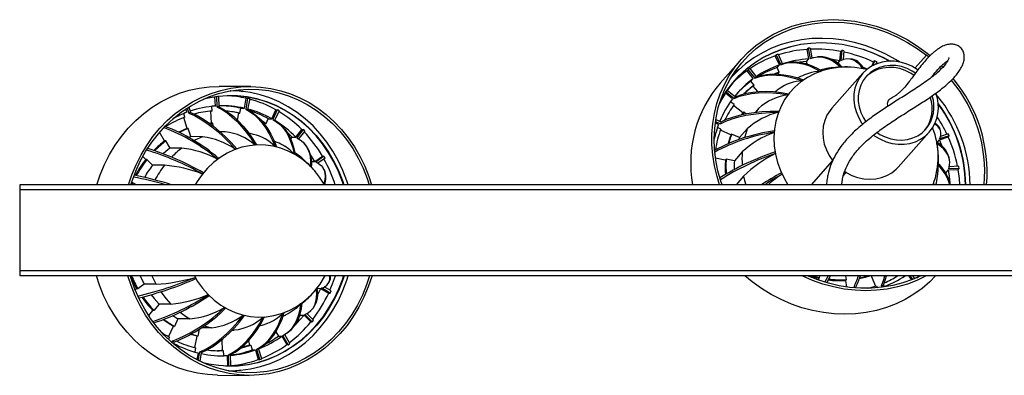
# Model space of a CAD drawing. Header units: millimetres. Extents: x 468 to 995, y 371 to 572.
# Tile 4 of 12: x 596 to 673, y 517 to 545. Entities that reach past the tile are written whole.
import ezdxf

# ---------------------------------------------------------------- set-up
doc = ezdxf.new("R2010")
doc.units = ezdxf.units.MM

msp = doc.modelspace()

# ---------------------------------------------------------------- linework, layer by layer
at = {"color": 7, "linetype": 'Continuous', "lineweight": 25}
for p, q in [((657.704, 542.779), (657.782, 542.866)), ((657.846, 542.03), (657.704, 542.779)), ((657.782, 542.866), (657.936, 542.05)), ((657.956, 542.876), (658.088, 542.107)), ((660.295, 541.879), (660.352, 542.616)), ((660.352, 542.616), (660.429, 542.704)), ((660.429, 542.704), (660.368, 541.901)), ((660.606, 542.669), (660.54, 541.977)), ((652.514, 541.987), (650.863, 540.124)), ((655.185, 542.26), (655.263, 542.347)), ((655.516, 541.55), (655.185, 542.26)), ((655.263, 542.347), (655.623, 541.574)), ((655.423, 542.403), (655.769, 541.626)), ((657.663, 541.822), (657.846, 542.03)), ((657.699, 541.627), (657.663, 541.822)), ((658.699, 542.201), (658.516, 542.19)), ((660.123, 541.685), (660.295, 541.879)), ((661.291, 542.005), (661.128, 542.037)), ((662.835, 541.482), (662.948, 541.784)), ((663.026, 541.872), (662.892, 541.512)), ((662.948, 541.784), (663.026, 541.872)), ((663.192, 541.793), (663.124, 541.621)), ((663.216, 541.657), (663.151, 541.689)), ((667.108, 542.326), (666.211, 541.312)), ((667.302, 542.155), (667.108, 542.326)), ((652.967, 541.096), (653.044, 541.183)), ((653.464, 540.473), (652.967, 541.096)), ((653.044, 541.183), (653.585, 540.505)), ((653.179, 541.279), (653.71, 540.593)), ((655.332, 541.343), (655.516, 541.55)), ((655.498, 540.988), (655.332, 541.343)), ((655.434, 540.916), (655.498, 540.988)), ((655.474, 540.829), (655.434, 540.916)), ((655.886, 541.667), (655.696, 541.601)), ((660.357, 541.375), (660.134, 541.373)), ((662.445, 541.221), (662.086, 541.367)), ((668.149, 541.389), (668.283, 541.254)), ((668.299, 541.49), (668.403, 541.385)), ((653.28, 540.266), (653.464, 540.473)), ((653.529, 539.954), (653.28, 540.266)), ((662.097, 540.891), (659.651, 538.13)), ((613.866, 539.846), (611.376, 539.862)), ((651.323, 539.417), (651.963, 538.916)), ((651.415, 539.554), (652.056, 539.036)), ((653.465, 539.883), (653.529, 539.954)), ((653.812, 539.448), (653.465, 539.883)), ((611.071, 538.311), (611.031, 539.035)), ((611.147, 539.051), (611.191, 538.239)), ((611.311, 539.071), (611.343, 538.248)), ((613.351, 538.134), (613.493, 538.919)), ((613.61, 538.918), (613.455, 538.064)), ((613.493, 538.919), (613.61, 538.918)), ((613.771, 538.879), (613.604, 538.029)), ((651.829, 538.872), (651.259, 539.319)), ((651.961, 538.419), (651.666, 538.649)), ((668.006, 539.073), (667.88, 539.228)), ((608.826, 537.816), (608.746, 538.085)), ((608.844, 538.149), (608.963, 537.748)), ((608.985, 538.239), (609.107, 537.801)), ((610.771, 536.967), (610.72, 537.906)), ((610.816, 537.913), (610.795, 538.287)), ((613.004, 537.744), (613.075, 538.136)), ((613.075, 538.136), (613.351, 538.134)), ((615.513, 537.299), (615.83, 538.015)), ((615.946, 538.014), (615.601, 537.234)), ((616.094, 537.93), (615.737, 537.159)), ((615.83, 538.015), (615.946, 538.014)), ((652.643, 537.762), (651.903, 538.342)), ((652.716, 537.827), (652.575, 537.634)), ((652.707, 537.834), (652.643, 537.762)), ((652.881, 537.698), (652.707, 537.834)), ((653.867, 538.113), (653.599, 537.81)), ((653.867, 538.113), (653.657, 537.817)), ((608.833, 536.54), (608.576, 537.406)), ((608.662, 537.439), (608.579, 537.718)), ((612.809, 537.198), (612.908, 537.745)), ((612.908, 537.745), (613.004, 537.744)), ((615.078, 536.942), (615.236, 537.3)), ((615.236, 537.3), (615.513, 537.299)), ((615.845, 537.097), (615.67, 537.197)), ((650.485, 537.09), (650.866, 536.915)), ((650.51, 537.255), (650.921, 537.059)), ((608.929, 536.539), (608.833, 536.54)), ((609.122, 535.89), (608.929, 536.539)), ((610.867, 536.955), (610.63, 536.934)), ((610.867, 536.967), (610.771, 536.967)), ((610.879, 536.746), (610.867, 536.967)), ((611.841, 536.277), (611.436, 536.279)), ((611.841, 536.277), (611.479, 536.241)), ((614.943, 536.856), (614.982, 536.943)), ((614.982, 536.943), (615.078, 536.942)), ((617.408, 535.861), (617.879, 536.461)), ((617.995, 536.46), (617.483, 535.806)), ((618.118, 536.335), (617.625, 535.729)), ((617.879, 536.461), (617.995, 536.46)), ((650.724, 536.857), (650.469, 536.974)), ((650.9, 536.485), (650.635, 536.607)), ((651.689, 536.022), (650.869, 536.399)), ((652.99, 536.513), (652.369, 535.812)), ((664.891, 533.488), (667.337, 536.249)), ((668.197, 536.461), (668.131, 536.607)), ((607.059, 535.562), (606.663, 536.235)), ((607.155, 535.562), (607.059, 535.562)), ((607.49, 534.991), (607.155, 535.562)), ((609.122, 535.89), (608.971, 535.831)), ((610.059, 535.884), (609.122, 535.89)), ((617.009, 535.706), (617.131, 535.862)), ((617.131, 535.862), (617.408, 535.861)), ((651.753, 536.094), (651.689, 536.022)), ((652.369, 535.812), (651.753, 536.094)), ((652.369, 535.812), (652.314, 535.659)), ((667.947, 535.435), (668.131, 535.642)), ((668.131, 535.642), (668.822, 535.873)), ((668.339, 535.139), (668.131, 535.642)), ((668.9, 535.96), (668.146, 535.708)), ((668.824, 536.126), (668.217, 535.91)), ((668.822, 535.873), (668.9, 535.96)), ((608.427, 534.985), (607.49, 534.991)), ((618.099, 535.332), (617.97, 535.462)), ((652.593, 534.693), (651.971, 533.991)), ((667.943, 535.336), (667.945, 535.322)), ((605.569, 534.101), (605.343, 534.325)), ((605.665, 534.1), (605.569, 534.101)), ((606.12, 533.647), (605.665, 534.1)), ((618.648, 533.92), (618.908, 533.918)), ((618.908, 533.918), (619.5, 534.361)), ((619.616, 534.36), (618.971, 533.878)), ((619.706, 534.204), (619.142, 533.798)), ((619.5, 534.361), (619.616, 534.36)), ((651.257, 534.043), (650.49, 534.188)), ((651.321, 534.115), (651.257, 534.043)), ((651.971, 533.991), (651.321, 534.115)), ((658.048, 532.098), (659.739, 534.007)), ((668.923, 534.062), (668.892, 534.234)), ((607.057, 533.641), (606.12, 533.647)), ((618.568, 533.54), (618.42, 533.707)), ((619.657, 533.252), (619.574, 533.396)), ((668.674, 533.056), (668.857, 533.264)), ((668.857, 533.264), (669.608, 533.302)), ((669.685, 533.389), (668.867, 533.347)), ((669.654, 533.564), (668.91, 533.513)), ((669.608, 533.302), (669.685, 533.389)), ((652.702, 532.777), (652.101, 532.098)), ((660.573, 532.837), (660.787, 533.079)), ((668.604, 533.053), (668.674, 533.056)), ((668.701, 532.89), (668.674, 533.056)), ((895.643, 532.098), (595.643, 532.098)), ((595.643, 532.098), (595.643, 531.698)), ((895.643, 531.698), (595.643, 531.698)), ((595.643, 531.698), (595.643, 525.298)), ((604.408, 532.098), (604.476, 532.255)), ((604.464, 532.255), (604.455, 532.26)), ((604.56, 532.254), (604.464, 532.255)), ((604.569, 532.249), (604.504, 532.098)), ((604.84, 532.098), (604.56, 532.254)), ((619.75, 532.098), (619.701, 532.233)), ((667.74, 532.098), (667.673, 532.205)), ((895.643, 525.298), (595.643, 525.298)), ((595.643, 525.298), (595.643, 524.898)), ((895.643, 524.898), (595.643, 524.898)), ((658.602, 524.688), (658.589, 524.558)), ((658.665, 524.76), (658.602, 524.688)), ((658.679, 524.898), (658.665, 524.76)), ((660.73, 524.898), (660.782, 524.594)), ((662.742, 524.898), (663.099, 524.098)), ((665.347, 524.898), (665.375, 524.862)), ((665.69, 524.898), (665.935, 524.582)), ((666.045, 524.626), (665.835, 524.898)), ((666.202, 524.69), (666.037, 524.898)), ((666.342, 524.751), (666.557, 524.898)), ((666.588, 524.898), (666.439, 524.795)), ((604.852, 523.875), (604.746, 523.798)), ((604.948, 523.874), (604.852, 523.875)), ((605.461, 524.243), (604.948, 523.874)), ((606.398, 524.237), (605.461, 524.243)), ((619.017, 523.854), (619.008, 523.843)), ((619.094, 523.916), (619.371, 523.914)), ((619.13, 523.426), (619.371, 523.914)), ((619.371, 523.914), (620, 523.545)), ((620.117, 523.545), (619.431, 523.946)), ((620.192, 523.711), (619.63, 524.026)), ((620.031, 524.403), (620.097, 524.549)), ((660.782, 524.594), (660.718, 524.522)), ((660.718, 524.522), (660.804, 524.021)), ((663.183, 524.125), (663.257, 523.959)), ((663.63, 524), (663.574, 524.126)), ((663.793, 524.022), (663.722, 524.177)), ((620, 523.545), (620.117, 523.545)), ((606.628, 522.678), (606.217, 522.172)), ((607.565, 522.672), (606.628, 522.678)), ((618.704, 522.277), (618.813, 522.414)), ((606.121, 522.173), (605.801, 521.778)), ((606.217, 522.172), (606.121, 522.173)), ((608.114, 521.507), (607.834, 520.898)), ((609.051, 521.501), (608.114, 521.507)), ((617.675, 521.674), (617.782, 521.803)), ((617.734, 521.853), (617.782, 521.803)), ((617.782, 521.803), (618.059, 521.801)), ((618.059, 521.801), (618.582, 521.262)), ((618.699, 521.261), (618.129, 521.849)), ((618.809, 521.4), (618.282, 521.925)), ((607.738, 520.899), (607.369, 520.101)), ((607.834, 520.898), (607.738, 520.899)), ((610.757, 520.804), (609.977, 520.809)), ((618.582, 521.262), (618.699, 521.261)), ((607.445, 520.056), (607.369, 519.892)), ((609.592, 520.141), (609.414, 519.237)), ((609.688, 520.14), (609.592, 520.141)), ((609.796, 520.686), (609.688, 520.14)), ((615.84, 520.482), (616.031, 520.144)), ((616.031, 520.144), (616.307, 520.143)), ((616.307, 520.143), (616.688, 519.469)), ((616.805, 519.468), (616.39, 520.202)), ((616.944, 519.569), (616.528, 520.277)), ((616.694, 520.385), (616.85, 520.499)), ((607.645, 519.637), (607.703, 519.762)), ((607.769, 519.529), (607.838, 519.685)), ((609.506, 519.214), (609.442, 518.892)), ((611.563, 519.84), (611.595, 519.002)), ((613.665, 519.76), (613.756, 519.434)), ((613.756, 519.434), (613.852, 519.434)), ((613.852, 519.434), (613.958, 519.053)), ((614.722, 518.345), (614.477, 519.171)), ((616.688, 519.469), (616.805, 519.468)), ((609.706, 518.821), (609.6, 518.286)), ((609.706, 518.231), (609.836, 518.89)), ((609.858, 518.156), (609.984, 518.855)), ((611.595, 519.002), (611.691, 519.002)), ((611.691, 519.002), (611.707, 518.602)), ((611.707, 518.602), (611.983, 518.6)), ((611.983, 518.6), (612.014, 517.801)), ((612.131, 517.8), (612.097, 518.671)), ((612.296, 517.81), (612.249, 518.68)), ((613.958, 519.053), (614.235, 519.051)), ((614.235, 519.051), (614.448, 518.288)), ((614.565, 518.287), (614.332, 519.118)), ((611.862, 517.795), (612.014, 517.801)), ((612.014, 517.801), (612.131, 517.8)), ((614.448, 518.288), (614.565, 518.287)), ((611.233, 517.062), (613.723, 517.047)), ((613.085, 517.446), (612.479, 517.343))]:
    msp.add_line(p, q, dxfattribs=at)
at = {"color": 7, "linetype": 'Continuous', "lineweight": 25, "flags": 128}
for points in [[(651.001, 532.098), (650.91, 532.371), (650.677, 533.204), (650.512, 534.046), (650.414, 534.89), (650.384, 535.731), (650.424, 536.564), (650.532, 537.383), (650.707, 538.182), (650.95, 538.958), (651.257, 539.704), (651.628, 540.417), (652.059, 541.091), (652.548, 541.722), (653.092, 542.305), (653.688, 542.838), (654.331, 543.317), (655.017, 543.739), (655.742, 544.1), (656.501, 544.399), (657.289, 544.634), (658.102, 544.803), (658.934, 544.905), (659.779, 544.94), (660.633, 544.907), (661.489, 544.806), (662.343, 544.638), (663.188, 544.405), (664.019, 544.107), (664.831, 543.747), (665.619, 543.327), (666.377, 542.849), (667.101, 542.317)], [(652.514, 541.987), (653.067, 542.558), (653.669, 543.079), (654.316, 543.546), (655.005, 543.957), (655.731, 544.31), (656.49, 544.601), (657.276, 544.83), (658.087, 544.994), (658.915, 545.094), (659.757, 545.128), (660.606, 545.095), (661.458, 544.997), (662.308, 544.834), (663.15, 544.607), (663.979, 544.317), (664.79, 543.966), (665.578, 543.556), (666.338, 543.09), (667.065, 542.57), (667.405, 542.3)], [(664.205, 541.853), (663.704, 542.117), (662.92, 542.471), (662.117, 542.764), (661.299, 542.993), (660.474, 543.158), (659.645, 543.257), (658.819, 543.29), (658, 543.256), (657.196, 543.155), (656.41, 542.989), (655.648, 542.758), (654.915, 542.464), (654.217, 542.109), (653.557, 541.696), (652.94, 541.226), (652.37, 540.703), (651.851, 540.131), (651.387, 539.513), (650.98, 538.854), (650.803, 538.517)], [(650.834, 538.618), (650.969, 538.871), (651.377, 539.531), (651.842, 540.15), (652.362, 540.724), (652.933, 541.247), (653.551, 541.718), (654.212, 542.133), (654.912, 542.489), (655.646, 542.783), (656.409, 543.014), (657.197, 543.181), (658.003, 543.281), (658.822, 543.315), (659.65, 543.283), (660.48, 543.183), (661.308, 543.018), (662.127, 542.788), (662.932, 542.495), (663.717, 542.14), (664.257, 541.854)], [(664.988, 541.79), (664.677, 541.982), (663.903, 542.408), (663.103, 542.775), (662.283, 543.08), (661.449, 543.322), (660.605, 543.499), (659.758, 543.609), (658.913, 543.652), (658.075, 543.629), (657.249, 543.538), (656.442, 543.38), (655.658, 543.157), (654.902, 542.87), (654.18, 542.521), (653.495, 542.112), (652.853, 541.646), (652.258, 541.125), (651.712, 540.554), (651.7, 540.54)], [(650.808, 532.098), (650.605, 532.745), (650.405, 533.58), (650.271, 534.419), (650.203, 535.259), (650.201, 536.093), (650.267, 536.917), (650.399, 537.726), (650.597, 538.514), (650.859, 539.278), (651.184, 540.011), (651.57, 540.71), (652.014, 541.37), (652.514, 541.987)], [(655.623, 541.574), (655.966, 541.68), (656.325, 541.737), (656.7, 541.745), (657.088, 541.703), (657.489, 541.611), (657.901, 541.471), (658.322, 541.282), (658.751, 541.045)], [(655.886, 541.667), (656.11, 541.73), (656.465, 541.785), (656.835, 541.791), (657.219, 541.748), (657.613, 541.654), (658.018, 541.511), (658.432, 541.32), (658.853, 541.08)], [(657.663, 541.822), (657.143, 541.772), (657.101, 541.766)], [(657.936, 542.05), (658.23, 542.146), (658.529, 542.191), (658.831, 542.183), (659.136, 542.124), (659.442, 542.013), (659.748, 541.851), (660.053, 541.638), (660.357, 541.375)], [(660.295, 541.879), (659.698, 541.974), (659.666, 541.978)], [(660.368, 541.901), (660.61, 542), (660.845, 542.049), (661.071, 542.046), (661.288, 541.992), (661.494, 541.887), (661.689, 541.732), (661.873, 541.526), (662.044, 541.272)], [(666.439, 541.162), (666.382, 541.202), (665.955, 541.455), (665.502, 541.649), (665.033, 541.781), (664.557, 541.847), (664.085, 541.847), (663.626, 541.779), (663.189, 541.647), (662.783, 541.452), (662.417, 541.198), (662.097, 540.891), (661.83, 540.537), (661.623, 540.142), (661.478, 539.716), (661.399, 539.266), (661.388, 538.802), (661.445, 538.333), (661.568, 537.869), (661.755, 537.42), (662.003, 536.993), (662.09, 536.868)], [(651.905, 540.864), (652.163, 541.075), (652.386, 541.246)], [(662.409, 541.192), (662.127, 541.255), (661.461, 541.356), (660.796, 541.39), (660.139, 541.356), (659.497, 541.255), (658.877, 541.088), (658.285, 540.856), (657.729, 540.562), (657.212, 540.209), (656.742, 539.801), (656.323, 539.343), (655.96, 538.838), (655.656, 538.293), (655.414, 537.713), (655.238, 537.104), (655.129, 536.473), (655.087, 535.827), (655.115, 535.172), (655.211, 534.515), (655.374, 533.863), (655.603, 533.224), (655.895, 532.603), (656.188, 532.098)], [(655.498, 540.988), (655.295, 540.913), (655.123, 540.844)], [(655.224, 540.842), (655.238, 540.848), (655.44, 540.923)], [(666.246, 540.907), (665.995, 541.067), (665.578, 541.272), (665.142, 541.417), (664.696, 541.499), (664.25, 541.515), (663.815, 541.465), (663.401, 541.351), (663.015, 541.175), (662.668, 540.94), (662.366, 540.652), (662.117, 540.318), (661.926, 539.945), (661.797, 539.541), (661.734, 539.116), (661.737, 538.678), (661.807, 538.238), (661.942, 537.805), (662.138, 537.389), (662.345, 537.065)], [(666.121, 540.737), (665.854, 540.908), (665.437, 541.114), (665.001, 541.259), (664.555, 541.34), (664.11, 541.356), (663.675, 541.307), (663.26, 541.192), (662.875, 541.016), (662.527, 540.781), (662.298, 540.571)], [(653.585, 540.505), (653.971, 540.634), (654.384, 540.719), (654.823, 540.76), (655.285, 540.756), (655.769, 540.709), (656.274, 540.617), (656.797, 540.482), (657.337, 540.303)], [(653.71, 540.593), (654.093, 540.72), (654.503, 540.803), (654.937, 540.841), (655.395, 540.835), (655.874, 540.783), (656.373, 540.688), (656.89, 540.548), (657.424, 540.364)], [(601.722, 532.098), (601.986, 532.883), (602.324, 533.694), (602.717, 534.473), (603.163, 535.214), (603.659, 535.914), (604.202, 536.568), (604.79, 537.172), (605.417, 537.722), (606.08, 538.215), (606.776, 538.648), (607.5, 539.018), (608.247, 539.324), (609.013, 539.562), (609.793, 539.731), (610.582, 539.832), (611.376, 539.862)], [(604.216, 532.098), (604.476, 532.868), (604.814, 533.679), (605.207, 534.457), (605.653, 535.199), (606.149, 535.898), (606.692, 536.552), (607.279, 537.156), (607.907, 537.706), (608.57, 538.2), (609.266, 538.633), (609.99, 539.003), (610.737, 539.308), (611.503, 539.546), (612.283, 539.716), (613.072, 539.816), (613.866, 539.846)], [(604.404, 532.098), (604.477, 532.328), (604.785, 533.158), (605.15, 533.958), (605.571, 534.723), (606.046, 535.447), (606.57, 536.125), (607.141, 536.755), (607.755, 537.331), (608.407, 537.849), (609.095, 538.307), (609.812, 538.701), (610.556, 539.029), (611.32, 539.289), (612.1, 539.48), (612.892, 539.598), (613.688, 539.645), (614.486, 539.62), (615.279, 539.523), (616.063, 539.354), (616.832, 539.116), (617.581, 538.808), (618.306, 538.433), (619.002, 537.994), (619.665, 537.494), (620.289, 536.935), (620.872, 536.321), (621.409, 535.657), (621.896, 534.946), (622.332, 534.194), (622.713, 533.404), (623.036, 532.582), (623.195, 532.098)], [(621.526, 532.098), (621.43, 532.394), (621.12, 533.212), (620.753, 534), (620.331, 534.751), (619.856, 535.461), (619.332, 536.126), (618.762, 536.741), (618.15, 537.303), (617.5, 537.807), (616.816, 538.25), (616.103, 538.63), (615.364, 538.944), (614.606, 539.19), (613.832, 539.366), (613.048, 539.472), (612.259, 539.506), (612.24, 539.506)], [(612.619, 539.566), (612.948, 539.511), (613.223, 539.455)], [(613.866, 539.846), (614.66, 539.806), (615.448, 539.696), (616.226, 539.516), (616.989, 539.269), (617.732, 538.954), (618.451, 538.575), (619.141, 538.133), (619.798, 537.632), (620.418, 537.073), (620.998, 536.462), (621.533, 535.801), (622.02, 535.095), (622.457, 534.348), (622.84, 533.565), (623.167, 532.75), (623.382, 532.098)], [(651.963, 538.916), (652.383, 539.078), (652.839, 539.205), (653.328, 539.296), (653.849, 539.35), (654.4, 539.368), (654.979, 539.348), (655.583, 539.292), (656.211, 539.2)], [(652.056, 539.036), (652.474, 539.196), (652.927, 539.32), (653.414, 539.407), (653.931, 539.456), (654.478, 539.469), (655.053, 539.444), (655.653, 539.382), (656.276, 539.283)], [(621.159, 532.098), (621.081, 532.332), (620.772, 533.129), (620.407, 533.896), (619.987, 534.626), (619.516, 535.315), (618.997, 535.958), (618.433, 536.552), (617.827, 537.091), (617.185, 537.573), (616.51, 537.995), (615.806, 538.353), (615.079, 538.645), (614.333, 538.869), (613.573, 539.024), (612.805, 539.109), (612.032, 539.123), (611.261, 539.066), (610.497, 538.938), (610.127, 538.85)], [(610.224, 538.892), (610.503, 538.957), (611.269, 539.085), (612.041, 539.143), (612.815, 539.129), (613.585, 539.044), (614.346, 538.889), (615.093, 538.664), (615.822, 538.371), (616.527, 538.013), (617.203, 537.59), (617.847, 537.107), (618.453, 536.567), (619.019, 535.972), (619.539, 535.328), (620.011, 534.637), (620.431, 533.906), (620.797, 533.138), (621.106, 532.339), (621.187, 532.098)], [(609.107, 537.801), (609.551, 537.601), (610.001, 537.353), (610.456, 537.058), (610.916, 536.717), (611.377, 536.332), (611.838, 535.904), (612.299, 535.434), (612.756, 534.924)], [(611.191, 538.239), (611.59, 538.03), (611.986, 537.77), (612.376, 537.462), (612.76, 537.105), (613.136, 536.702), (613.502, 536.254), (613.858, 535.762), (614.202, 535.228)], [(611.343, 538.248), (611.739, 538.039), (612.13, 537.779), (612.516, 537.47), (612.894, 537.113), (613.264, 536.71), (613.623, 536.261), (613.971, 535.769), (614.307, 535.235)], [(613.455, 538.064), (613.807, 537.858), (614.143, 537.603), (614.462, 537.3), (614.764, 536.95), (615.047, 536.554), (615.31, 536.114), (615.552, 535.631), (615.773, 535.107)], [(613.604, 538.029), (613.952, 537.824), (614.284, 537.57), (614.599, 537.268), (614.895, 536.919), (615.172, 536.524), (615.429, 536.086), (615.664, 535.604), (615.876, 535.082)], [(650.866, 536.915), (651.309, 537.12), (651.794, 537.3), (652.317, 537.453), (652.878, 537.58), (653.474, 537.679), (654.103, 537.751), (654.762, 537.795), (655.45, 537.812)], [(650.921, 537.059), (651.363, 537.261), (651.846, 537.436), (652.368, 537.585), (652.927, 537.707), (653.52, 537.8), (654.147, 537.866), (654.803, 537.903), (655.488, 537.911)], [(652.56, 537.631), (652.705, 537.823), (652.711, 537.831)], [(659.651, 538.13), (659.509, 537.956), (659.27, 537.577), (659.093, 537.161), (658.982, 536.717), (658.939, 536.254), (658.965, 535.782), (659.06, 535.31), (659.221, 534.849), (659.446, 534.408), (659.729, 533.995)], [(608.963, 537.748), (609.409, 537.549), (609.863, 537.302), (610.323, 537.009), (610.788, 536.67), (611.255, 536.287), (611.723, 535.862), (612.191, 535.394), (612.656, 534.887)], [(615.078, 536.942), (614.888, 537.045), (614.723, 537.13)], [(614.788, 537.053), (614.801, 537.046), (614.991, 536.943)], [(615.601, 537.234), (615.907, 537.046), (616.187, 536.813), (616.439, 536.536), (616.663, 536.216), (616.858, 535.854), (617.023, 535.451), (617.158, 535.01), (617.263, 534.531)], [(615.844, 537.097), (616.039, 536.97), (616.315, 536.739), (616.564, 536.465), (616.783, 536.147), (616.972, 535.789), (617.131, 535.39), (617.26, 534.952), (617.356, 534.477)], [(608.932, 536.529), (608.609, 536.397), (608.241, 536.224)], [(610.617, 536.943), (610.857, 536.961), (610.867, 536.962)], [(617.131, 535.862), (616.751, 536.22), (616.719, 536.248)], [(652.99, 536.513), (652.788, 535.87), (652.771, 535.805)], [(662.952, 536.009), (663.051, 535.939), (663.479, 535.686), (663.932, 535.491), (664.401, 535.36), (664.876, 535.293), (665.348, 535.294), (665.807, 535.361), (666.244, 535.493), (666.65, 535.688), (667.017, 535.942), (667.337, 536.249)], [(663.215, 536.215), (663.439, 536.074), (663.856, 535.868), (664.292, 535.723), (664.738, 535.641), (665.183, 535.625), (665.618, 535.675), (666.033, 535.789), (666.418, 535.966), (666.766, 536.201), (667.067, 536.488)], [(607.16, 535.552), (606.809, 535.273), (606.282, 534.786)], [(610.059, 535.884), (609.442, 535.613), (609.382, 535.583)], [(617.483, 535.806), (617.749, 535.648), (617.979, 535.453), (618.172, 535.221), (618.328, 534.952), (618.446, 534.649), (618.526, 534.312), (618.566, 533.942), (618.568, 533.54)], [(651.763, 536.089), (651.649, 535.759), (651.538, 535.368)], [(607.49, 534.991), (607.353, 534.886), (606.952, 534.545)], [(619.659, 532.102), (619.644, 532.129), (619.281, 532.697), (618.869, 533.219), (618.411, 533.692), (617.912, 534.108), (617.378, 534.465), (616.814, 534.757), (616.226, 534.983), (615.621, 535.139), (615.004, 535.224), (614.383, 535.238), (613.764, 535.179), (613.153, 535.049), (612.558, 534.849), (611.984, 534.581), (611.437, 534.248), (610.923, 533.853), (610.448, 533.401), (610.017, 532.897), (609.634, 532.345), (609.486, 532.098)], [(668.867, 533.347), (668.93, 533.628), (668.941, 533.901), (668.901, 534.166), (668.81, 534.422), (668.668, 534.668), (668.476, 534.902), (668.234, 535.125), (667.943, 535.336)], [(618.908, 533.918), (618.585, 534.431), (618.568, 534.457)], [(651.331, 534.113), (651.31, 533.664), (651.33, 532.948)], [(651.971, 533.991), (651.96, 533.819), (651.952, 533.293)], [(618.971, 533.878), (619.206, 533.761), (619.397, 533.616), (619.544, 533.444), (619.646, 533.246), (619.703, 533.021), (619.714, 532.772), (619.68, 532.498), (619.601, 532.202)], [(660.777, 533.067), (661.22, 532.836), (661.686, 532.666), (662.163, 532.561), (662.643, 532.524), (663.114, 532.555), (663.569, 532.654), (663.996, 532.817), (664.388, 533.043), (664.736, 533.327), (664.891, 533.488)], [(668.977, 532.209), (668.928, 532.77), (668.857, 533.264)], [(669.741, 532.098), (669.704, 532.592), (669.608, 533.302)], [(652.702, 532.777), (652.777, 532.428), (652.863, 532.098)], [(611.233, 517.062), (610.439, 517.102), (609.651, 517.213), (608.873, 517.392), (608.11, 517.64), (607.367, 517.954), (606.648, 518.334), (605.958, 518.775), (605.301, 519.277), (604.68, 519.835), (604.101, 520.446), (603.566, 521.107), (603.079, 521.813), (602.642, 522.56), (602.259, 523.343), (601.931, 524.158), (601.691, 524.898)], [(623.403, 524.898), (623.393, 524.863), (623.112, 524.025), (622.775, 523.214), (622.382, 522.436), (621.936, 521.694), (621.44, 520.994), (620.896, 520.34), (620.309, 519.737), (619.682, 519.186), (619.018, 518.693), (618.323, 518.26), (617.599, 517.89), (616.852, 517.585), (616.086, 517.347), (615.306, 517.177), (614.516, 517.077), (613.723, 517.047), (612.929, 517.087), (612.141, 517.197), (611.363, 517.376), (610.6, 517.624), (609.857, 517.939), (609.138, 518.318), (608.448, 518.76), (607.791, 519.261), (607.17, 519.819), (606.591, 520.431), (606.056, 521.091), (605.569, 521.797), (605.132, 522.544), (604.749, 523.328), (604.421, 524.143), (604.176, 524.898)], [(623.216, 524.898), (622.983, 524.195), (622.65, 523.377), (622.259, 522.592), (621.814, 521.845), (621.317, 521.14), (620.772, 520.483), (620.182, 519.877), (619.55, 519.326), (618.882, 518.834), (618.18, 518.403), (617.45, 518.038), (616.697, 517.74), (615.925, 517.511), (615.14, 517.352), (614.345, 517.265), (613.547, 517.249), (612.751, 517.307), (611.962, 517.435), (611.184, 517.635), (610.423, 517.905), (609.684, 518.242), (608.971, 518.646), (608.289, 519.112), (607.643, 519.639), (607.037, 520.222), (606.474, 520.859), (605.958, 521.544), (605.493, 522.274), (605.081, 523.044), (604.726, 523.849), (604.429, 524.683), (604.363, 524.898)], [(604.864, 523.875), (604.54, 524.506), (604.369, 524.898)], [(605.129, 524.898), (605.438, 524.285), (605.461, 524.243)], [(606.064, 524.898), (606.375, 524.279), (606.398, 524.237)], [(609.414, 524.898), (609.669, 524.465), (610.057, 523.919), (610.493, 523.421), (610.972, 522.976), (611.489, 522.589), (612.039, 522.264), (612.615, 522.004), (613.213, 521.813), (613.825, 521.692), (614.444, 521.643), (615.065, 521.665), (615.681, 521.76), (616.285, 521.925), (616.87, 522.159), (617.432, 522.46), (617.963, 522.825), (618.458, 523.249), (618.911, 523.728), (619.319, 524.256), (619.677, 524.83), (619.714, 524.898)], [(609.996, 518.09), (610.554, 517.957), (611.319, 517.837), (612.09, 517.787), (612.862, 517.809), (613.63, 517.902), (614.389, 518.065), (615.134, 518.297), (615.86, 518.596), (616.561, 518.961), (617.234, 519.39), (617.874, 519.878), (618.476, 520.424), (619.037, 521.023), (619.553, 521.672), (620.02, 522.366), (620.436, 523.1), (620.797, 523.87), (621.101, 524.671), (621.175, 524.898)], [(621.204, 524.898), (621.127, 524.664), (620.822, 523.862), (620.461, 523.09), (620.044, 522.355), (619.576, 521.659), (619.059, 521.009), (618.497, 520.409), (617.894, 519.862), (617.253, 519.373), (616.578, 518.943), (615.876, 518.578), (615.149, 518.277), (614.402, 518.045), (613.642, 517.882), (612.873, 517.789), (612.099, 517.767), (611.326, 517.817), (610.56, 517.937), (610.092, 518.046)], [(612.101, 517.407), (612.268, 517.406), (613.057, 517.444), (613.841, 517.553), (614.614, 517.732), (615.373, 517.982), (616.111, 518.299), (616.824, 518.682), (617.508, 519.128), (618.157, 519.635), (618.769, 520.199), (619.338, 520.817), (619.861, 521.484), (620.335, 522.197), (620.757, 522.95), (621.124, 523.738), (621.433, 524.558), (621.542, 524.898)], [(620.098, 523.763), (620.305, 524.271), (620.523, 524.898)], [(667.833, 524.898), (667.378, 524.434), (666.776, 523.914), (666.128, 523.446), (665.44, 523.035), (664.714, 522.683), (663.955, 522.391), (663.168, 522.163), (662.358, 521.998), (661.529, 521.899), (660.688, 521.865), (659.838, 521.897), (658.986, 521.995), (658.136, 522.158), (657.294, 522.386), (656.465, 522.676), (655.654, 523.027), (654.867, 523.437), (654.107, 523.903), (653.379, 524.423), (652.797, 524.898)], [(667.088, 524.898), (666.365, 524.547), (665.606, 524.255), (664.819, 524.027), (664.009, 523.862), (663.18, 523.763), (662.339, 523.729), (661.489, 523.761), (660.637, 523.859), (659.787, 524.022), (658.945, 524.25), (658.116, 524.54), (657.305, 524.891), (657.291, 524.898)], [(666.657, 524.898), (666.022, 524.616), (665.249, 524.345), (664.449, 524.139), (663.628, 524), (662.789, 523.928), (661.939, 523.923), (661.084, 523.986), (660.228, 524.116), (659.378, 524.313), (658.538, 524.575), (657.722, 524.898)], [(658.61, 524.697), (657.921, 524.868), (657.821, 524.898)], [(658.134, 524.898), (658.349, 524.842), (658.666, 524.77)], [(659.105, 524.391), (659.365, 524.885), (659.372, 524.898)], [(659.257, 524.347), (659.52, 524.854), (659.542, 524.898)], [(662.698, 524.898), (662.272, 524.772), (661.82, 524.668)], [(661.844, 524.732), (661.989, 524.762), (662.53, 524.898)], [(663.574, 524.126), (663.749, 524.602), (663.84, 524.898)], [(663.722, 524.177), (663.893, 524.651), (663.968, 524.898)], [(618.129, 521.849), (618.381, 521.986), (618.594, 522.158), (618.768, 522.362), (618.9, 522.599), (618.992, 522.868), (619.042, 523.167), (619.05, 523.496), (619.017, 523.854)], [(606.005, 523.409), (606.244, 523.106), (606.628, 522.678)], [(606.771, 523.642), (607.181, 523.1), (607.565, 522.672)], [(616.39, 520.202), (616.679, 520.374), (616.938, 520.589), (617.165, 520.845), (617.361, 521.142), (617.524, 521.478), (617.653, 521.853), (617.749, 522.264), (617.81, 522.711)], [(616.85, 520.499), (617.059, 520.678), (617.283, 520.931), (617.474, 521.225), (617.631, 521.557), (617.755, 521.927), (617.844, 522.334), (617.898, 522.776)], [(607.719, 521.757), (607.787, 521.711), (608.114, 521.507)], [(608.283, 522.024), (608.724, 521.706), (609.051, 521.501)], [(609.836, 518.89), (610.264, 519.09), (610.695, 519.34), (611.128, 519.637), (611.561, 519.981), (611.992, 520.371), (612.42, 520.805), (612.844, 521.283), (613.262, 521.801)], [(609.984, 518.855), (610.409, 519.056), (610.836, 519.306), (611.264, 519.604), (611.692, 519.95), (612.117, 520.341), (612.539, 520.777), (612.955, 521.256), (613.365, 521.776)], [(612.097, 518.671), (612.477, 518.875), (612.849, 519.13), (613.211, 519.434), (613.562, 519.787), (613.9, 520.186), (614.226, 520.63), (614.536, 521.118), (614.831, 521.648)], [(612.249, 518.68), (612.625, 518.884), (612.993, 519.139), (613.35, 519.443), (613.696, 519.795), (614.028, 520.193), (614.347, 520.637), (614.649, 521.125), (614.936, 521.655)], [(614.332, 519.118), (614.665, 519.313), (614.978, 519.556), (615.27, 519.847), (615.54, 520.183), (615.787, 520.563), (616.01, 520.987), (616.209, 521.453), (616.382, 521.959)], [(614.477, 519.171), (614.806, 519.365), (615.116, 519.607), (615.403, 519.895), (615.668, 520.229), (615.909, 520.608), (616.126, 521.03), (616.317, 521.493), (616.482, 521.996)], [(617.344, 521.017), (617.734, 521.423), (618.059, 521.801)], [(607.76, 520.899), (607.333, 521.167), (606.957, 521.44)], [(610.204, 520.968), (610.553, 520.858), (610.757, 520.804)], [(609.641, 520.141), (609.222, 520.256), (609.138, 520.282)], [(609.172, 520.302), (609.651, 520.161), (609.69, 520.151)], [(612.394, 520.622), (612.521, 520.626), (612.565, 520.628)], [(613.073, 519.202), (613.761, 519.402), (613.852, 519.434)], [(613.765, 519.434), (613.675, 519.403), (613.112, 519.234)], [(611.604, 519.002), (611.54, 518.999), (611.224, 518.993)], [(611.403, 518.592), (611.426, 518.593), (611.707, 518.602)]]:
    msp.add_lwpolyline(points, dxfattribs=at)
at = {"color": 7, "linetype": 'Continuous', "lineweight": 25}
for centre, radius, start, end in [((658.34, 533.306), 9.494, 93.83696, 107.73843), ((658.466, 532.944), 9.946, 92.93828, 93.94534), ((658.396, 532.412), 10.391, 79.15052, 92.34956), ((658.402, 532.012), 10.882, 78.31577, 79.2642), ((658.215, 531.488), 11.332, 65.31212, 77.87008), ((658.116, 533.976), 8.787, 109.48121, 124.04219), ((658.306, 533.779), 9.093, 108.4852, 109.55425), ((658.433, 533.272), 8.777, 93.83305, 107.68953), ((658.655, 539.786), 2.415, 41.35763, 89.02898), ((660.892, 540.674), 1.39, 24.47737, 73.32663), ((658.17, 531.287), 11.645, 64.45084, 65.35738), ((657.934, 534.254), 8.455, 125.97865, 136.23049), ((658.062, 534.274), 8.539, 124.87458, 125.98935), ((658.222, 533.895), 8.119, 109.47256, 123.98965), ((658.063, 533.635), 8.178, 109.50783, 120.92541), ((658.736, 538.291), 2.754, 89.68109, 109.38107), ((660.691, 535.584), 5.795, 108.4852, 109.55425), ((660.793, 535.052), 6.338, 92.93828, 93.94534), ((660.752, 534.458), 6.935, 78.31577, 79.2642), ((658.044, 534.161), 7.798, 125.96572, 140.85438), ((657.869, 533.944), 7.812, 125.97377, 137.43219), ((658.194, 534.159), 7.842, 124.87458, 125.98935), ((657.527, 536.799), 3.509, 93.09184, 125.33967), ((660.535, 535.899), 5.442, 124.87458, 125.98935), ((660.421, 533.131), 11.279, 354.74216, 39.8274), ((660.407, 533.107), 11.484, 354.95942, 39.9402), ((658.158, 533.835), 9.632, 139.23755, 190.38986), ((657.941, 533.877), 7.51, 125.97993, 134.14651), ((657.885, 533.81), 7.513, 125.98065, 133.38678), ((611.613, 530.675), 8.455, 77.15304, 87.40488), ((611.712, 530.592), 8.539, 76.04897, 77.16374), ((611.524, 530.356), 8.787, 60.6556, 75.21658), ((658.119, 534.114), 7.887, 142.88923, 157.70328), ((658.121, 534.25), 7.726, 141.7246, 142.85049), ((656.81, 534.839), 4.402, 97.81842, 131.94878), ((660.485, 535.962), 5.362, 141.7246, 142.85049), ((664.507, 538.47), 0.487, 103.06225, 202.65987), ((664.808, 538.093), 2.76, 322.42637, 19.25982), ((664.962, 538.252), 2.746, 320.04202, 18.37327), ((664.986, 538.219), 3.067, 320.03923, 20.96105), ((659.208, 531.907), 11.347, 0.96326, 39.16338), ((611.751, 530.098), 8.253, 110.75792, 119.24186), ((611.805, 530.239), 8.029, 109.63345, 110.7309), ((611.63, 530.443), 7.887, 94.06362, 108.87767), ((611.345, 530.408), 7.524, 94.03665, 105.01193), ((611.733, 530.532), 7.726, 92.89899, 94.02488), ((611.616, 530.532), 7.798, 77.14011, 92.02877), ((611.337, 530.52), 7.812, 77.14816, 88.60658), ((611.334, 530.422), 7.51, 77.15433, 85.3209), ((611.247, 530.42), 7.513, 77.15504, 84.56117), ((611.713, 530.418), 7.842, 76.04897, 77.16374), ((611.533, 530.222), 8.119, 60.64695, 75.16404), ((611.232, 530.17), 8.178, 60.68222, 72.0998), ((611.5, 530.082), 9.093, 59.65959, 60.72865), ((611.167, 529.746), 9.494, 45.01135, 58.91282), ((657.959, 533.876), 7.524, 142.86226, 153.83754), ((656.817, 532.244), 5.733, 103.79114, 131.87278), ((660.671, 535.866), 5.572, 158.45906, 159.55651), ((659.315, 531.973), 10.896, 0.65525, 36.86748), ((659.285, 531.959), 10.901, 0.72754, 36.59607), ((611.497, 529.97), 7.989, 110.78874, 122.87452), ((611.202, 529.653), 8.777, 45.00744, 58.86392), ((658.389, 534.111), 8.029, 158.45906, 159.55651), ((658.302, 531.169), 11.524, 25.27855, 33.04409), ((601.928, 523.11), 14.41, 49.74387, 69.42313), ((602.119, 523.569), 14.044, 49.02423, 69.26709), ((611.339, 529.92), 7.068, 110.49751, 116.44239), ((611.314, 531.906), 4.402, 48.99281, 83.12317), ((610.977, 529.413), 9.946, 44.11267, 45.11973), ((610.531, 529.114), 10.391, 30.32491, 43.52395), ((658.459, 533.978), 8.253, 159.58353, 168.06747), ((657.033, 522.429), 14.044, 97.84984, 118.0927), ((658.389, 533.703), 7.989, 159.61435, 171.70013), ((661.112, 535.769), 6.024, 174.55257, 175.59432), ((661.783, 534.303), 6.251, 339.33853, 21.51914), ((667.458, 536.121), 0.802, 329.08962, 68.59114), ((667.467, 536.269), 0.745, 26.94682, 64.65499), ((611.7, 529.355), 7.74, 126.67956, 135.18355), ((609.365, 530.193), 5.733, 54.96554, 83.04717), ((613.261, 532.658), 3.509, 44.26624, 76.51406), ((657.252, 521.983), 14.41, 98.56948, 118.24874), ((658.322, 533.55), 7.068, 159.32312, 165.26799), ((657.798, 529.017), 7.701, 110.46695, 132.52365), ((658.889, 531.431), 10.882, 11.27055, 24.09404), ((658.613, 531.372), 11.264, 24.03711, 24.96398), ((599.39, 514.146), 21.608, 60.43615, 73.19275), ((599.539, 514.9), 20.992, 59.72671, 72.87712), ((612.708, 529.264), 7.145, 126.80498, 135.46174), ((607.582, 527.33), 7.701, 61.64134, 83.69805), ((614.628, 529.676), 5.572, 109.63345, 110.7309), ((614.578, 529.88), 5.362, 92.89899, 94.02488), ((614.564, 529.8), 5.442, 76.04897, 77.16374), ((615.18, 532.73), 2.754, 40.85548, 60.55546), ((616.252, 533.775), 2.415, 352.53203, 40.20337), ((659.717, 534.148), 7.145, 175.63059, 184.28735), ((661.427, 534.218), 6.611, 9.73677, 10.7159), ((667.058, 533.761), 1.894, 14.44851, 62.84502), ((612.296, 528.83), 8.536, 141.86386, 152.01051), ((612.43, 528.804), 8.581, 141.95375, 152.1134), ((614.846, 529.281), 6.024, 125.72696, 126.76871), ((614.429, 529.476), 5.795, 59.65959, 60.72865), ((610.234, 528.847), 10.882, 29.49016, 30.43859), ((609.772, 528.668), 11.271, 17.71757, 29.07142), ((661.859, 514.78), 20.992, 108.55232, 121.70273), ((662.328, 514.171), 21.608, 109.26176, 122.01836), ((658.985, 533.45), 7.74, 175.50517, 184.00916), ((660.29, 524.841), 10.98, 117.61686, 133.71421), ((661.696, 535.799), 6.611, 189.73677, 190.7159), ((612.308, 528.801), 7.859, 141.93492, 150.43217), ((613.265, 528.78), 7.885, 141.94328, 152.0791), ((606.079, 522.705), 10.98, 68.79125, 84.8886), ((614.096, 529.049), 6.338, 44.11267, 45.11973), ((618.393, 532.675), 1.39, 335.65176, 24.50102), ((662.011, 534.247), 6.024, 354.55257, 355.59432), ((665.385, 531.023), 3.73, 16.74249, 45.31135), ((665.681, 533.322), 2.354, 354.68577, 8.62173), ((665.699, 531.299), 3.399, 13.59482, 46.98768), ((659.461, 531.635), 10.374, 9.73677, 10.7159), ((598.532, 501.94), 31.358, 74.09573, 78.82765), ((598.439, 502.514), 30.972, 72.77664, 78.40432), ((615.253, 528.86), 6.611, 140.91116, 141.89029), ((678.231, 493.528), 45.496, 119.71355, 122.03135), ((679.924, 491.71), 47.802, 120.4078, 122.33875), ((670.19, 512.905), 24.706, 125.82569, 129.0264), ((662.236, 535.966), 7.178, 204.03711, 204.96398), ((613.622, 528.689), 6.935, 29.49016, 30.43859), ((662.452, 534.151), 5.572, 338.45906, 339.55651), ((612.7, 528.254), 8.893, 202.17477, 209.46081), ((598.163, 551.687), 29.189, 283.46546, 292.80972), ((598.275, 550.567), 28.229, 283.83781, 293.51058), ((605.529, 538.178), 13.968, 273.56959, 286.42959), ((615.516, 528.194), 6.935, 209.49016, 210.43859), ((619.299, 524.726), 0.791, 279.6388, 12.52458), ((619.482, 524.812), 0.669, 336.83171, 7.34257), ((660.366, 532.784), 8.19, 263.34096, 272.89699), ((650.631, 528.844), 11.803, 335.53902, 340.46572), ((651.065, 528.659), 11.471, 335.73968, 340.86211), ((660.969, 531.68), 8.117, 290.22215, 303.33166), ((660.733, 531.516), 7.786, 293.13063, 301.77837), ((617.249, 523.483), 1.894, 325.6229, 14.01941), ((613.885, 528.023), 6.611, 320.91116, 321.89029), ((660.304, 532.752), 8.229, 263.53917, 272.95632), ((660.582, 531.909), 8.207, 283.15059, 288.47303), ((660.927, 532.046), 8.351, 288.4852, 289.55425), ((612.042, 527.902), 8.229, 214.71356, 224.13071), ((612.108, 527.877), 8.19, 214.51535, 224.07138), ((600.582, 538.301), 17.877, 288.07197, 303.66277), ((600.744, 537.707), 17.404, 288.33024, 304.3748), ((606.761, 531.894), 9.257, 274.98398, 293.76933), ((615.042, 527.834), 6.338, 224.11267, 225.11973), ((610.117, 528.098), 10.882, 322.44494, 335.26843), ((609.891, 528.267), 11.264, 335.2115, 336.13838), ((603.184, 531.201), 12.3, 291.55634, 314.34739), ((603.358, 530.855), 12.035, 291.8569, 315.0508), ((608.356, 528.169), 6.704, 275.95225, 300.72742), ((614.709, 527.407), 5.795, 239.65959, 240.72865), ((616.012, 524.231), 2.354, 305.86016, 319.79612), ((614.292, 527.602), 6.024, 305.72696, 306.76871), ((610.2, 525.846), 5.073, 276.29854, 307.11985), ((612.166, 524.54), 3.932, 275.8286, 312.66474), ((614.574, 527.083), 5.442, 256.04897, 257.16374), ((614.56, 527.003), 5.362, 272.89899, 274.02488), ((614.059, 524.16), 3.2, 290.04628, 316.54658), ((614.51, 527.207), 5.572, 289.63345, 290.7309), ((611.59, 527.312), 7.422, 231.99555, 239.63382), ((610.868, 527.508), 9.926, 307.47582, 321.00015), ((610.647, 527.802), 10.374, 320.91116, 321.89029), ((611.592, 527.139), 8.207, 234.32499, 239.64742), ((611.398, 526.944), 8.388, 291.59161, 305.82204), ((611.059, 527.047), 8.507, 297.58158, 305.76549), ((611.921, 526.969), 8.351, 239.65959, 240.72865), ((611.667, 526.683), 8.103, 241.38994, 255.98815), ((611.375, 526.718), 7.733, 244.2807, 256.01044), ((611.635, 526.68), 8.029, 289.63345, 290.7309), ((611.384, 526.817), 9.063, 291.53006, 305.82566), ((611.285, 527.142), 9.453, 305.72696, 306.76871), ((611.727, 526.501), 7.842, 256.04897, 257.16374), ((611.59, 526.385), 7.794, 257.98071, 272.88796), ((611.314, 526.453), 7.461, 262.92996, 272.89824), ((611.706, 526.387), 7.726, 272.89899, 274.02488), ((611.291, 526.516), 7.925, 276.95025, 289.66431), ((611.575, 526.487), 7.897, 274.9178, 289.68324), ((611.705, 526.203), 8.413, 272.89899, 274.02488), ((611.572, 526.329), 8.539, 274.85586, 289.68152), ((611.627, 526.522), 8.742, 289.63345, 290.7309)]:
    msp.add_arc(centre, radius, start, end, dxfattribs=at)
msp.add_ellipse((662.826, 536.436), major_axis=(-2.615, -2.953), ratio=0.887343, start_param=0.165794, end_param=0.201358, dxfattribs=at)
for points, knots in [([(660.441, 532.098), (660.441, 532.11), (660.454, 532.364), (660.562, 532.884), (660.837, 533.615), (661.248, 534.307), (661.773, 534.959), (662.471, 535.645), (663.339, 536.346), (664.359, 537.054), (665.4, 537.719), (666.413, 538.354), (667.358, 538.967), (668.144, 539.529), (668.786, 540.054), (669.228, 540.481), (669.556, 540.868), (669.792, 541.209), (669.974, 541.558), (670.084, 541.924), (670.104, 542.263), (670.039, 542.574), (669.879, 542.859), (669.63, 543.068), (669.342, 543.178), (669.026, 543.207), (668.679, 543.151), (668.308, 542.997), (668.007, 542.808), (667.762, 542.622), (667.537, 542.427), (667.26, 542.158), (666.938, 541.799), (666.6, 541.378), (666.298, 540.978), (666.021, 540.601), (665.725, 540.204), (665.412, 539.804), (665.139, 539.511), (664.936, 539.326), (664.768, 539.193), (664.593, 539.074), (664.424, 538.97), (664.318, 538.909), (664.264, 538.879)], [0, 0, 0, 0, 0.001526, 0.030876, 0.060507, 0.091713, 0.125121, 0.160811, 0.210556, 0.26105, 0.31057, 0.357599, 0.401134, 0.441018, 0.469439, 0.498139, 0.514558, 0.532427, 0.551567, 0.569764, 0.586362, 0.60164, 0.617521, 0.633968, 0.648271, 0.662629, 0.681533, 0.702506, 0.71906, 0.73134, 0.743801, 0.758382, 0.781109, 0.804466, 0.825137, 0.842817, 0.862312, 0.887721, 0.909901, 0.922805, 0.937742, 0.955701, 0.977828, 1, 1, 1, 1]), ([(668.896, 542.14), (668.894, 542.136), (668.889, 542.127), (668.854, 542.005), (668.754, 541.814), (668.548, 541.519), (668.201, 541.144), (667.724, 540.731), (667.246, 540.362), (666.561, 539.878), (665.694, 539.32), (664.699, 538.696), (663.747, 538.085), (662.811, 537.443), (661.881, 536.723), (661.079, 535.979), (660.442, 535.234), (659.973, 534.534), (659.616, 533.81), (659.408, 533.177), (659.298, 532.645), (659.248, 532.321), (659.242, 532.135), (659.24, 532.098)], [0, 0, 0, 0, 0.018015, 0.037477, 0.057669, 0.079585, 0.128774, 0.166206, 0.206275, 0.247377, 0.329637, 0.407049, 0.479256, 0.555974, 0.636376, 0.718676, 0.77806, 0.833613, 0.885925, 0.935893, 0.962383, 0.992446, 1, 1, 1, 1]), ([(667.487, 540.555), (667.544, 540.629), (667.752, 540.906), (668.05, 541.253), (668.378, 541.572), (668.6, 541.761), (668.726, 541.836), (668.776, 541.866)], [0, 0, 0, 0, 0.137057, 0.507628, 0.689519, 0.876783, 1, 1, 1, 1]), ([(660.133, 541.373), (659.885, 541.35), (659.41, 541.308), (658.946, 541.203), (658.724, 541.153)], [0, 0, 0, 0, 0.5217006, 1, 1, 1, 1]), ([(661.182, 541.371), (661.082, 541.379), (660.838, 541.4), (660.595, 541.388), (660.452, 541.381)], [0, 0, 0, 0, 0.4120855, 1, 1, 1, 1]), ([(657.822, 540.885), (657.608, 540.808), (657.314, 540.703), (657.036, 540.562), (656.96, 540.523)], [0, 0, 0, 0, 0.726683, 1, 1, 1, 1]), ([(655.506, 539.658), (655.4, 539.587), (655.285, 539.51), (655.181, 539.42), (655.173, 539.414)], [0, 0, 0, 0, 0.9271862, 1, 1, 1, 1]), ([(614.082, 536.061), (613.959, 536.094), (613.826, 536.13), (613.689, 536.149), (613.679, 536.15)], [0, 0, 0, 0, 0.927186, 1, 1, 1, 1]), ([(616.53, 535.125), (616.332, 535.236), (616.059, 535.388), (615.77, 535.504), (615.691, 535.536)], [0, 0, 0, 0, 0.726683, 1, 1, 1, 1]), ([(668.059, 533.755), (668.059, 533.962), (668.06, 534.402), (668.011, 534.956), (667.944, 535.297), (667.922, 535.409)], [0, 0, 0, 0, 0.375927, 0.794741, 1, 1, 1, 1]), ([(618.42, 533.707), (618.24, 533.879), (617.895, 534.208), (617.51, 534.488), (617.327, 534.623)], [0, 0, 0, 0, 0.5217006, 1, 1, 1, 1]), ([(619.109, 532.916), (619.049, 532.997), (618.904, 533.194), (618.735, 533.369), (618.635, 533.472)], [0, 0, 0, 0, 0.412086, 1, 1, 1, 1]), ([(667.865, 532.098), (667.877, 532.143), (667.945, 532.424), (667.997, 532.754), (668.015, 533.039), (668.018, 533.082)], [0, 0, 0, 0, 0.140802, 0.871345, 1, 1, 1, 1]), ([(617.903, 522.725), (618.06, 522.862), (618.391, 523.151), (618.775, 523.553), (618.988, 523.827), (619.058, 523.917)], [0, 0, 0, 0, 0.375927, 0.794741, 1, 1, 1, 1]), ([(616.387, 521.706), (616.476, 521.752), (616.78, 521.908), (617.109, 522.114), (617.336, 522.287), (617.37, 522.313)], [0, 0, 0, 0, 0.2599929, 0.8891929, 1, 1, 1, 1]), ([(614.538, 520.96), (614.558, 520.964), (614.784, 521.019), (615.002, 521.1), (615.201, 521.174)], [0, 0, 0, 0, 0.089399, 1, 1, 1, 1])]:
    msp.add_open_spline(points, degree=3, knots=knots, dxfattribs=at)

doc.saveas('drawing.dxf')
